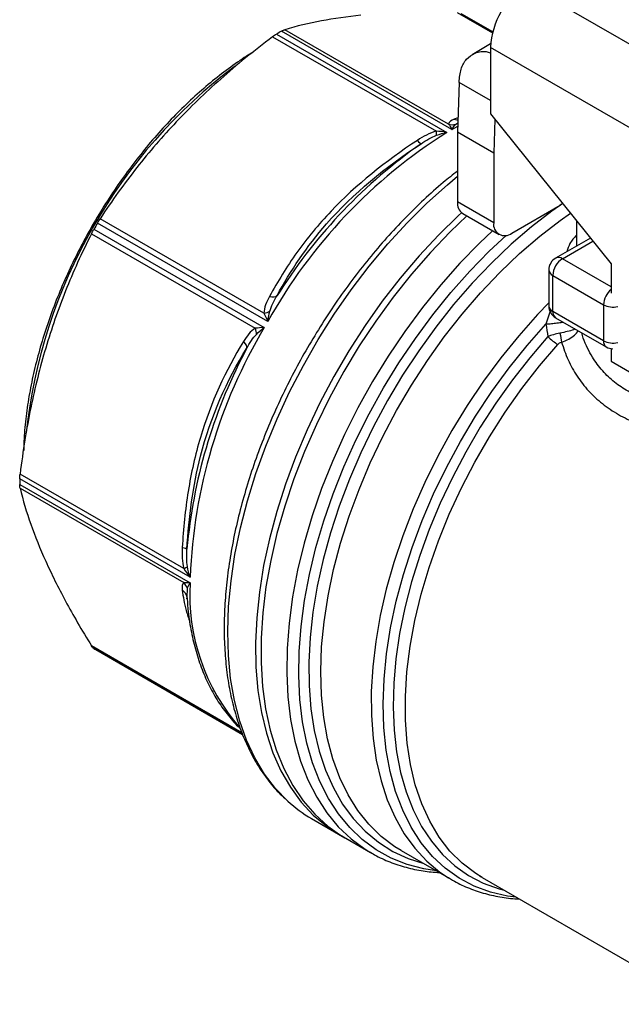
# Model space of a CAD drawing. Header units: inches. Extents: x 0.5 to 21.5, y 0.5 to 16.5.
# Tile 8 of 11: x 16.1 to 17.5, y 12.9 to 15.1. Entities that reach past the tile are written whole.
import ezdxf

# ---------------------------------------------------------------- set-up
doc = ezdxf.new("R2010")
doc.units = ezdxf.units.IN
doc.header["$LTSCALE"] = 2
doc.header["$MEASUREMENT"] = 0

msp = doc.modelspace()

# ---------------------------------------------------------------- linework, layer by layer
for p, q in [((17.2325, 15.225), (17.7249, 14.9408)), ((17.0723, 15.1605), (17.1534, 15.1136)), ((17.0802, 15.1586), (17.154, 15.116)), ((17.154, 15.1161), (17.0843, 15.1563)), ((17.06, 14.8908), (16.6669, 15.1177)), ((17.0523, 14.9029), (16.6743, 15.1211)), ((16.6461, 15.1048), (17.0241, 14.8866)), ((16.6553, 15.111), (17.0485, 14.8841)), ((17.1493, 15.0881), (17.1065, 15.0634)), ((17.6501, 14.7911), (17.149, 15.0803)), ((17.149, 15.0803), (17.149, 14.927)), ((17.0765, 14.9994), (17.0729, 14.8844)), ((17.149, 14.9575), (17.0765, 14.9994)), ((17.0739, 14.9175), (17.0653, 14.9146)), ((17.149, 14.927), (17.4274, 14.5807)), ((17.1589, 14.9148), (17.1564, 14.8362)), ((17.06, 14.8908), (17.0733, 14.8981)), ((17.0681, 14.9025), (17.0735, 14.906)), ((17.1564, 14.8362), (17.0729, 14.8844)), ((17.0729, 14.8844), (17.0729, 14.7237)), ((17.1564, 14.8362), (17.1564, 14.6755)), ((17.1564, 14.6755), (17.0729, 14.7237)), ((17.1981, 14.6514), (17.3095, 14.7157)), ((17.3156, 14.7197), (17.3095, 14.7157)), ((16.6261, 14.4665), (16.2482, 14.6847)), ((17.0851, 14.6967), (17.1686, 14.6485)), ((16.2338, 14.6605), (16.6269, 14.4336)), ((16.6351, 14.4478), (16.242, 14.6747)), ((17.3473, 14.6804), (17.3473, 14.6216)), ((16.2283, 14.6502), (16.6062, 14.432)), ((17.3796, 14.6402), (17.2993, 14.5939)), ((17.3151, 14.5923), (17.3854, 14.6329)), ((17.4274, 14.5274), (17.3151, 14.5923)), ((17.4274, 14.5807), (17.4274, 14.5132)), ((17.2836, 14.5666), (17.2836, 14.4834)), ((17.2928, 14.5537), (17.4097, 14.4862)), ((17.2928, 14.4706), (17.2928, 14.5537)), ((16.6633, 14.5176), (16.6565, 14.5072)), ((17.4097, 14.4862), (17.4097, 14.4031)), ((17.2864, 14.4711), (17.277, 14.4416)), ((17.4097, 14.4031), (17.2928, 14.4706)), ((17.2993, 14.4562), (17.4162, 14.3887)), ((16.5862, 14.3854), (16.581, 14.3752)), ((17.4274, 14.3848), (17.4274, 14.3557)), ((17.4274, 14.3557), (17.6498, 14.2273)), ((16.4414, 13.8773), (16.0634, 14.0955)), ((16.4557, 13.8575), (16.0626, 14.0844)), ((16.0626, 14.071), (16.4557, 13.8441)), ((16.0634, 14.0629), (16.4414, 13.8448)), ((16.4487, 13.8114), (16.4496, 13.8313)), ((16.4474, 13.8142), (16.4482, 13.8124)), ((16.4486, 13.8074), (16.4487, 13.8114)), ((16.4488, 13.8095), (16.4497, 13.7973)), ((16.5751, 13.4983), (16.2283, 13.6986)), ((16.5767, 13.4946), (16.2338, 13.6926)), ((16.2379, 13.6902), (16.5768, 13.4946)), ((16.7362, 13.3002), (16.8128, 13.256)), ((16.8002, 13.2633), (16.8722, 13.2217)), ((16.8686, 13.2239), (16.8722, 13.2217)), ((16.9428, 13.2264), (17.0589, 13.1594)), ((17.0524, 13.1633), (17.0589, 13.1594)), ((17.1277, 13.1652), (17.1241, 13.1676)), ((17.1295, 13.1641), (17.6364, 12.8715))]:
    msp.add_line(p, q)
at = {"flags": 128}
for points in [[(16.6814, 13.3404), (16.6531, 13.3695), (16.6276, 13.4028), (16.6052, 13.4401), (16.5861, 13.481), (16.5703, 13.5253), (16.5581, 13.5728), (16.5493, 13.6233), (16.5441, 13.6764), (16.5425, 13.7319), (16.5446, 13.7894), (16.5502, 13.8487), (16.5594, 13.9094), (16.5721, 13.9713), (16.5883, 14.0338), (16.6078, 14.0968), (16.6306, 14.1599), (16.6565, 14.2227), (16.6854, 14.2849), (16.7171, 14.3461), (16.7515, 14.406), (16.7884, 14.4644), (16.8275, 14.5207), (16.8687, 14.5749), (16.9117, 14.6265), (16.9563, 14.6753), (17.0023, 14.721), (17.0494, 14.7633), (17.0729, 14.7829)], [(17.3157, 14.7196), (17.2907, 14.7021), (17.2434, 14.6658), (17.1968, 14.6259), (17.1511, 14.5825), (17.1067, 14.5359), (17.0638, 14.4865), (17.0225, 14.4343), (16.9833, 14.3799), (16.9461, 14.3233), (16.9114, 14.2651), (16.8792, 14.2054), (16.8498, 14.1447), (16.8233, 14.0832), (16.7999, 14.0213), (16.7796, 13.9594), (16.7627, 13.8978), (16.7492, 13.8369), (16.7391, 13.7769), (16.7326, 13.7182), (16.7296, 13.6612), (16.7303, 13.6062), (16.7345, 13.5535), (16.7422, 13.5033), (16.7535, 13.456), (16.7683, 13.4117), (16.7864, 13.3709), (16.8078, 13.3337), (16.8323, 13.3002), (16.8598, 13.2708), (16.8902, 13.2455), (16.9233, 13.2244), (16.9589, 13.2078), (16.9952, 13.1962)], [(17.0822, 14.6987), (17.0751, 14.6922), (17.0289, 14.6471), (16.984, 14.5989), (16.9407, 14.5478), (16.8991, 14.4941), (16.8596, 14.4381), (16.8223, 14.3801), (16.7874, 14.3205), (16.7552, 14.2595), (16.7257, 14.1974), (16.6993, 14.1347), (16.6759, 14.0717), (16.6557, 14.0087), (16.6389, 13.946), (16.6255, 13.884), (16.6157, 13.823), (16.6094, 13.7634), (16.6067, 13.7055), (16.6076, 13.6496), (16.6121, 13.5961), (16.6202, 13.5451), (16.6318, 13.497), (16.6469, 13.452), (16.6654, 13.4105), (16.6872, 13.3726), (16.7121, 13.3384), (16.7401, 13.3083), (16.771, 13.2824), (16.8002, 13.2633)], [(17.0944, 14.6913), (17.0557, 14.6543), (17.0104, 14.607), (16.9666, 14.5568), (16.9244, 14.5039), (16.8843, 14.4486), (16.8462, 14.3912), (16.8106, 14.3321), (16.7775, 14.2714), (16.7472, 14.2097), (16.7197, 14.1472), (16.6954, 14.0842), (16.6742, 14.0211), (16.6563, 13.9583), (16.6419, 13.896), (16.6309, 13.8347), (16.6235, 13.7747), (16.6197, 13.7162), (16.6194, 13.6596), (16.6228, 13.6053), (16.6298, 13.5535), (16.6403, 13.5045), (16.6543, 13.4585), (16.6718, 13.4159), (16.6925, 13.3768), (16.7165, 13.3415), (16.7436, 13.3101), (16.7735, 13.2828), (16.8063, 13.2599), (16.8128, 13.256)], [(16.9428, 13.2264), (16.9283, 13.2353), (16.8969, 13.259), (16.8683, 13.2869), (16.8427, 13.319), (16.8203, 13.3549), (16.8011, 13.3945), (16.7853, 13.4377), (16.7729, 13.484), (16.7641, 13.5333), (16.7589, 13.5853), (16.7573, 13.6397), (16.7593, 13.6962), (16.765, 13.7544), (16.7742, 13.8141), (16.7869, 13.8748), (16.8032, 13.9362), (16.8227, 13.9981), (16.8456, 14.0599), (16.8715, 14.1214), (16.9004, 14.1823), (16.9322, 14.2421), (16.9665, 14.3005), (17.0033, 14.3572), (17.0423, 14.4119), (17.0833, 14.4642), (17.1261, 14.5139), (17.1704, 14.5607), (17.2159, 14.6042), (17.2625, 14.6444), (17.3097, 14.6808), (17.3335, 14.6975)], [(17.1539, 14.657), (17.1238, 14.6285), (17.0783, 14.5818), (17.0341, 14.5321), (16.9917, 14.4797), (16.9511, 14.4248), (16.9126, 14.3678), (16.8765, 14.3089), (16.843, 14.2486), (16.8121, 14.187), (16.7841, 14.1246), (16.7592, 14.0617), (16.7374, 13.9986), (16.7189, 13.9357), (16.7038, 13.8733), (16.6922, 13.8118), (16.6841, 13.7515), (16.6796, 13.6927), (16.6787, 13.6358), (16.6814, 13.581), (16.6877, 13.5287), (16.6975, 13.4791), (16.7109, 13.4326), (16.7277, 13.3893), (16.7479, 13.3495), (16.7712, 13.3135), (16.7977, 13.2813), (16.8272, 13.2533), (16.8594, 13.2295), (16.8686, 13.2239)], [(17.0241, 13.1795), (16.9953, 13.1839), (16.9563, 13.1942), (16.9195, 13.2089), (16.885, 13.228), (16.8532, 13.2515), (16.8241, 13.2792), (16.7979, 13.3109), (16.7748, 13.3466), (16.7549, 13.3858), (16.7383, 13.4286), (16.7251, 13.4746), (16.7154, 13.5235), (16.7092, 13.5752), (16.7065, 13.6293), (16.7074, 13.6855), (16.7118, 13.7436), (16.7198, 13.8032), (16.7313, 13.8639), (16.7462, 13.9255), (16.7645, 13.9876), (16.786, 14.05), (16.8106, 14.1121), (16.8383, 14.1737), (16.8688, 14.2345), (16.9019, 14.2942), (16.9376, 14.3523), (16.9756, 14.4086), (17.0156, 14.4628), (17.0576, 14.5146), (17.1012, 14.5637), (17.1462, 14.6098), (17.1851, 14.6463)], [(17.2836, 14.4907), (17.2573, 14.4633), (17.2141, 14.4147), (17.1725, 14.3633), (17.1328, 14.3095), (17.0953, 14.2535), (17.0601, 14.1957), (17.0275, 14.1365), (16.9976, 14.0761), (16.9706, 14.0148), (16.9467, 13.9531), (16.9259, 13.8914), (16.9085, 13.8298), (16.8945, 13.7689), (16.884, 13.7089), (16.8771, 13.6502), (16.8737, 13.5931), (16.874, 13.538), (16.8779, 13.4852), (16.8854, 13.4349), (16.8964, 13.3875), (16.9109, 13.3432), (16.9288, 13.3023), (16.95, 13.265), (16.9744, 13.2315), (17.0019, 13.202), (17.0322, 13.1768), (17.0524, 13.1633)], [(17.2084, 13.1186), (17.1883, 13.1213), (17.1488, 13.1304), (17.1115, 13.1441), (17.0767, 13.1626), (17.0446, 13.1855), (17.0153, 13.2129), (16.9891, 13.2445), (16.9661, 13.2801), (16.9464, 13.3195), (16.9301, 13.3625), (16.9174, 13.4089), (16.9084, 13.4584), (16.903, 13.5106), (16.9013, 13.5652), (16.9033, 13.622), (16.909, 13.6806), (16.9184, 13.7406), (16.9314, 13.8017), (16.948, 13.8636), (16.9679, 13.9258), (16.9913, 13.9879), (17.0178, 14.0498), (17.0473, 14.1108), (17.0796, 14.1707), (17.1147, 14.2292), (17.1521, 14.2859), (17.1918, 14.3404), (17.2335, 14.3924), (17.277, 14.4416)], [(17.2813, 14.4125), (17.2394, 14.3638), (17.1994, 14.3126), (17.1613, 14.259), (17.1254, 14.2034), (17.0919, 14.1461), (17.061, 14.0875), (17.0329, 14.028), (17.0078, 13.9677), (16.9857, 13.9072), (16.9669, 13.8467), (16.9514, 13.7867), (16.9393, 13.7273), (16.9308, 13.6692), (16.9258, 13.6124), (16.9243, 13.5574), (16.9265, 13.5046), (16.9322, 13.4541), (16.9415, 13.4064), (16.9542, 13.3616), (16.9704, 13.3201), (16.9898, 13.282), (17.0125, 13.2477), (17.0382, 13.2173), (17.0669, 13.191), (17.0983, 13.1689), (17.1323, 13.1512), (17.1686, 13.1379), (17.1804, 13.1347)], [(17.1295, 13.1641), (17.1148, 13.1732), (17.0837, 13.197), (17.0555, 13.2251), (17.0304, 13.2575), (17.0087, 13.2938), (16.9903, 13.334), (16.9754, 13.3777), (16.9641, 13.4247), (16.9565, 13.4746), (16.9527, 13.5272), (16.9526, 13.5822), (16.9562, 13.6392), (16.9636, 13.6978), (16.9746, 13.7577), (16.9893, 13.8185), (17.0074, 13.8799), (17.029, 13.9414), (17.0539, 14.0027), (17.0818, 14.0635), (17.1128, 14.1232), (17.1465, 14.1816), (17.1827, 14.2382), (17.2212, 14.2928), (17.2619, 14.3451), (17.3044, 14.3945)]]:
    msp.add_lwpolyline(points, dxfattribs=at)
for centre, radius, start, end in [((17.3304, 15.0721), 0.1815, 122.6055, 177.3945), ((17.06, 14.4233), 0.7979, 119.5175, 120.4771), ((17.2955, 14.0575), 1.2253, 126.915, 173.7774), ((17.6982, 13.8547), 1.2173, 122.2577, 150.8414), ((17.6891, 13.8623), 1.2172, 125.1231, 147.4276), ((17.1009, 14.7201), 0.0283, 172.7442, 235.9436), ((17.5075, 13.9346), 1.466, 149.6802, 150.3198), ((17.1818, 14.6714), 0.0258, 170.786, 309.2033), ((17.3151, 14.5666), 0.0315, 119.9973, 180), ((17.3411, 14.5515), 0.0484, 122.6055, 177.3945), ((17.3058, 14.5794), 0.0158, 54.3824, 114.3071), ((17.2993, 14.5682), 0.0158, 185.6948, 245.6253), ((17.459, 14.4837), 0.0494, 129.7866, 177.0491), ((17.3151, 14.4834), 0.0315, 180, 240.0027), ((17.2993, 14.485), 0.0158, 185.6948, 245.6253), ((17.432, 14.5295), 0.0487, 242.699, 282.4661), ((17.3087, 14.4691), 0.016, 174.669, 234.0188), ((17.6812, 13.8068), 1.2265, 149.2666, 177.6332), ((18.3898, 14.5911), 1.1228, 187.6468, 189.1507), ((17.4256, 14.4016), 0.016, 174.669, 234.0188), ((17.432, 14.4463), 0.0487, 242.699, 282.4661), ((17.432, 14.416), 0.0315, 240.0027, 268.2833), ((17.6614, 13.8135), 1.2177, 152.5282, 174.874), ((16.8607, 14.0777), 0.7981, 179.5203, 180.4797), ((16.9207, 13.8171), 0.4658, 176.6773, 221.2997), ((16.379, 13.9346), 0.2822, 239.0352, 240.0027), ((16.8951, 13.5748), 0.3173, 227.6417, 239.9414)]:
    msp.add_arc(centre, radius, start, end)
for points, knots in [([(16.8501, 15.1542), (16.8181, 15.151), (16.7879, 15.1468), (16.7298, 15.1359), (16.7019, 15.1292), (16.6743, 15.1211)], [0, 0, 0, 0, 0.5, 0.5, 1, 1, 1, 1]), ([(16.6461, 15.1048), (16.6026, 15.0719), (16.5631, 15.0396), (16.4898, 14.9747), (16.456, 14.9419), (16.3919, 14.8744), (16.3618, 14.8395), (16.3037, 14.7658), (16.2757, 14.7269), (16.2482, 14.6847)], [0, 0, 0, 0, 0.25, 0.25, 0.5, 0.5, 0.75, 0.75, 1, 1, 1, 1]), ([(16.6015, 15.0691), (16.5964, 15.066), (16.5772, 15.0547), (16.5441, 15.0313), (16.5026, 14.999), (16.4618, 14.9634), (16.4219, 14.9247), (16.3833, 14.8833), (16.3461, 14.8393), (16.3104, 14.793), (16.2766, 14.7447), (16.2449, 14.6947), (16.2153, 14.6432), (16.1881, 14.5906), (16.1634, 14.5371), (16.1414, 14.4831), (16.1222, 14.4289), (16.1059, 14.3747), (16.0926, 14.3209), (16.0824, 14.2678), (16.0756, 14.2159), (16.0721, 14.1763), (16.072, 14.1548), (16.0719, 14.1496)], [0, 0, 0, 0, 0.0184997, 0.0693477, 0.1201856, 0.1710108, 0.2218226, 0.2726217, 0.3234097, 0.3741887, 0.424961, 0.4757292, 0.5264957, 0.5772633, 0.6280336, 0.6788094, 0.7295933, 0.7803879, 0.8311957, 0.882019, 0.9328596, 0.9837182, 1, 1, 1, 1]), ([(17.0765, 14.9994), (17.0775, 15.0101), (17.0795, 15.0313), (17.0928, 15.0546), (17.1138, 15.0686), (17.1338, 15.0732), (17.1471, 15.0681), (17.149, 15.0673)], [0, 0, 0, 0, 0.228598, 0.456672, 0.684734, 0.953558, 1, 1, 1, 1]), ([(17.0653, 14.9146), (17.0672, 14.9139), (17.07, 14.9128), (17.0729, 14.9127), (17.0737, 14.9126)], [0, 0, 0, 0, 0.690081, 1, 1, 1, 1]), ([(17.0485, 14.8841), (17.0483, 14.8841), (17.0482, 14.8841), (17.04, 14.8856), (17.0318, 14.8864), (17.0241, 14.8866)], [-0.08395482, -0.08395482, -0.08395482, -0.08395482, -0.08246334, -0.08246334, 0, 0, 0, 0]), ([(17.0523, 14.9029), (17.0548, 14.8997), (17.0573, 14.8956), (17.0599, 14.8909), (17.06, 14.8909), (17.06, 14.8908)], [-0.0014874, -0.0014874, -0.0014874, -0.0014874, 0.08097998, 0.08097998, 0.08246738, 0.08246738, 0.08246738, 0.08246738]), ([(17.06, 14.8908), (17.0601, 14.8909), (17.0601, 14.8909), (17.0628, 14.8955), (17.0655, 14.8995), (17.0681, 14.9025)], [-0.0014874, -0.0014874, -0.0014874, -0.0014874, 0, 0, 0.08246738, 0.08246738, 0.08246738, 0.08246738]), ([(16.9802, 14.8655), (16.9071, 14.8178), (16.8389, 14.7629), (16.752, 14.6716), (16.7257, 14.6396), (16.6786, 14.5737), (16.6576, 14.5397), (16.6391, 14.5055)], [0, 0, 0, 0, 0.5, 0.5, 0.75, 0.75, 1, 1, 1, 1]), ([(17.0243, 14.8773), (17.032, 14.8801), (17.0401, 14.8824), (17.0482, 14.884), (17.0483, 14.8841), (17.0485, 14.8841)], [-0.08395482, -0.08395482, -0.08395482, -0.08395482, -0.00149148, -0.00149148, 0, 0, 0, 0]), ([(16.6565, 14.5072), (16.6872, 14.5644), (16.7753, 14.6955), (16.9068, 14.8046), (16.9888, 14.8579)], [0, 0, 0, 0, 0.575193, 1.342116, 1.342116, 1.342116, 1.342116]), ([(17.0729, 14.7948), (17.0619, 14.7862), (17.0357, 14.7655), (16.9952, 14.7291), (16.9515, 14.6865), (16.9091, 14.6409), (16.8682, 14.5929), (16.8288, 14.5425), (16.7912, 14.4901), (16.7557, 14.4358), (16.7222, 14.38), (16.6911, 14.3229), (16.6624, 14.2647), (16.6364, 14.2058), (16.613, 14.1465), (16.5925, 14.087), (16.575, 14.0275), (16.5604, 13.9685), (16.549, 13.9101), (16.5407, 13.8526), (16.5357, 13.7963), (16.5339, 13.7415), (16.5354, 13.6884), (16.5402, 13.6373), (16.5483, 13.5884), (16.5597, 13.542), (16.5743, 13.4984), (16.5921, 13.4578), (16.6129, 13.4203), (16.6368, 13.3865), (16.6587, 13.3606), (16.6736, 13.3475), (16.6785, 13.3432)], [0, 0, 0, 0, 0.024784, 0.059059, 0.093317, 0.12756, 0.16179, 0.196009, 0.23022, 0.264424, 0.298626, 0.332827, 0.36703, 0.401239, 0.435455, 0.469681, 0.503921, 0.538177, 0.572452, 0.606747, 0.641064, 0.675401, 0.709757, 0.744125, 0.77849, 0.812833, 0.847126, 0.881335, 0.915422, 0.949351, 0.983097, 1, 1, 1, 1]), ([(16.2283, 14.6502), (16.2055, 14.6053), (16.1858, 14.5616), (16.151, 14.4744), (16.1359, 14.4309), (16.1094, 14.3416), (16.098, 14.296), (16.0783, 14.2), (16.0701, 14.1497), (16.0634, 14.0955)], [0, 0, 0, 0, 0.25, 0.25, 0.5, 0.5, 0.75, 0.75, 1, 1, 1, 1]), ([(17.3473, 14.6471), (17.3418, 14.6408), (17.3317, 14.6292), (17.327, 14.6151), (17.3249, 14.6086)], [0, 0, 0, 0, 0.546746, 1, 1, 1, 1]), ([(16.6261, 14.4665), (16.6286, 14.4608), (16.6316, 14.4545), (16.635, 14.448), (16.6351, 14.4479), (16.6351, 14.4478)], [-0.00149148, -0.00149148, -0.00149148, -0.00149148, 0.08097186, 0.08097186, 0.08246334, 0.08246334, 0.08246334, 0.08246334]), ([(16.6351, 14.4478), (16.6351, 14.4479), (16.6352, 14.4481), (16.6363, 14.4562), (16.6379, 14.4641), (16.6398, 14.4713)], [-0.00149148, -0.00149148, -0.00149148, -0.00149148, 0, 0, 0.08246334, 0.08246334, 0.08246334, 0.08246334]), ([(16.6269, 14.4336), (16.6268, 14.4336), (16.6267, 14.4336), (16.6193, 14.4333), (16.6124, 14.4327), (16.6062, 14.432)], [-0.08395478, -0.08395478, -0.08395478, -0.08395478, -0.08246738, -0.08246738, 0, 0, 0, 0]), ([(16.6089, 14.4178), (16.6142, 14.4231), (16.6202, 14.4283), (16.6267, 14.4334), (16.6268, 14.4335), (16.6269, 14.4336)], [-0.08395478, -0.08395478, -0.08395478, -0.08395478, -0.0014874, -0.0014874, 0, 0, 0, 0]), ([(17.277, 14.4416), (17.2811, 14.442), (17.2895, 14.4427), (17.3023, 14.4442), (17.3116, 14.4454), (17.316, 14.4461), (17.3166, 14.4462)], [0, 0, 0, 0, 0.316784, 0.633536, 0.950485, 1, 1, 1, 1]), ([(17.3443, 14.4302), (17.343, 14.4296), (17.3386, 14.4276), (17.3265, 14.4242), (17.315, 14.4219), (17.3092, 14.4207)], [0, 0, 0, 0, 0.171582, 0.582845, 1, 1, 1, 1]), ([(17.313, 14.4), (17.3187, 14.4021), (17.33, 14.4063), (17.3427, 14.4156), (17.3499, 14.4225), (17.3512, 14.4261), (17.3512, 14.4262)], [0, 0, 0, 0, 0.335722, 0.666765, 0.993652, 1, 1, 1, 1]), ([(17.6025, 14.2546), (17.5975, 14.2546), (17.5821, 14.2546), (17.5573, 14.2571), (17.5287, 14.2624), (17.4979, 14.2715), (17.466, 14.2856), (17.4343, 14.3067), (17.4066, 14.3332), (17.3866, 14.3603), (17.3725, 14.3863), (17.3642, 14.4051), (17.3606, 14.4174), (17.3595, 14.4214)], [0, 0, 0, 0, 0.042472, 0.131663, 0.218511, 0.30319, 0.426497, 0.54604, 0.668621, 0.798097, 0.874478, 0.958922, 1, 1, 1, 1]), ([(16.579, 14.4013), (16.5381, 14.335), (16.5037, 14.2605), (16.4676, 14.1399), (16.4582, 14.0981), (16.4445, 14.0129), (16.4401, 13.9694), (16.4377, 13.9258)], [0, 0, 0, 0, 0.5, 0.5, 0.75, 0.75, 1, 1, 1, 1]), ([(17.313, 14.4), (17.3175, 14.3862), (17.3265, 14.3588), (17.3477, 14.3209), (17.3743, 14.2869), (17.4064, 14.2571), (17.4435, 14.232), (17.4852, 14.2124), (17.5311, 14.1988), (17.5799, 14.191), (17.6304, 14.1886), (17.6739, 14.19), (17.701, 14.1938), (17.7107, 14.1951)], [0, 0, 0, 0, 0.0972093, 0.1919454, 0.2856306, 0.3797354, 0.4750272, 0.5694239, 0.6645994, 0.7621875, 0.8555868, 0.94817, 1, 1, 1, 1]), ([(16.4486, 13.9223), (16.4525, 13.9955), (16.4755, 14.1648), (16.5405, 14.3117), (16.5862, 14.3854)], [0, 0, 0, 0, 0.575186, 1.3421, 1.3421, 1.3421, 1.3421]), ([(16.0634, 14.0629), (16.0701, 14.035), (16.0783, 14.0075), (16.098, 13.9517), (16.1094, 13.9235), (16.1359, 13.8648), (16.151, 13.8345), (16.1858, 13.7699), (16.2055, 13.7357), (16.2283, 13.6986)], [0, 0, 0, 0, 0.25, 0.25, 0.5, 0.5, 0.75, 0.75, 1, 1, 1, 1]), ([(16.4414, 13.8773), (16.4454, 13.8707), (16.4502, 13.8641), (16.4555, 13.8577), (16.4556, 13.8576), (16.4557, 13.8575)], [-0.0014874, -0.0014874, -0.0014874, -0.0014874, 0.08097998, 0.08097998, 0.08246738, 0.08246738, 0.08246738, 0.08246738]), ([(16.4557, 13.8575), (16.4557, 13.8576), (16.4556, 13.8577), (16.453, 13.8656), (16.451, 13.8737), (16.4496, 13.8817)], [-0.0014874, -0.0014874, -0.0014874, -0.0014874, 0, 0, 0.08246738, 0.08246738, 0.08246738, 0.08246738]), ([(16.4557, 13.8441), (16.4556, 13.8441), (16.4555, 13.8441), (16.4502, 13.844), (16.4454, 13.8442), (16.4414, 13.8448)], [-0.08395482, -0.08395482, -0.08395482, -0.08395482, -0.08246334, -0.08246334, 0, 0, 0, 0]), ([(16.4496, 13.8313), (16.451, 13.835), (16.453, 13.8393), (16.4556, 13.8439), (16.4557, 13.844), (16.4557, 13.8441)], [-0.08395482, -0.08395482, -0.08395482, -0.08395482, -0.00149148, -0.00149148, 0, 0, 0, 0]), ([(16.4377, 13.8276), (16.4393, 13.8263), (16.4424, 13.8237), (16.4456, 13.819), (16.4468, 13.8156), (16.4473, 13.8141)], [0, 0, 0, 0, 0.354363, 0.708897, 1, 1, 1, 1]), ([(16.4377, 13.8276), (16.4399, 13.8124), (16.4431, 13.7894), (16.4522, 13.7624), (16.4552, 13.7533)], [0, 0, 0, 0, 0.664619, 1, 1, 1, 1]), ([(16.4473, 13.8141), (16.4475, 13.8138), (16.4483, 13.8117), (16.4485, 13.8094), (16.4486, 13.8074)], [0, 0, 0, 0, 0.151823, 1, 1, 1, 1]), ([(16.4497, 13.7973), (16.45, 13.7928), (16.4514, 13.7718), (16.4573, 13.7363), (16.4674, 13.6913), (16.481, 13.6491), (16.4978, 13.6098), (16.5176, 13.5737), (16.5407, 13.5414), (16.5588, 13.5196), (16.57, 13.5098), (16.5717, 13.5083)], [0, 0, 0, 0, 0.036829, 0.172233, 0.307547, 0.44263, 0.577303, 0.711358, 0.844604, 0.976917, 1, 1, 1, 1]), ([(16.8685, 13.2245), (16.8728, 13.2218), (16.8881, 13.2121), (16.9167, 13.1996), (16.9542, 13.187), (16.9924, 13.1786), (17.0186, 13.1764), (17.0312, 13.1754)], [0, 0, 0, 0, 0.0895303, 0.321413, 0.5533252, 0.7859153, 1, 1, 1, 1]), ([(17.052, 13.164), (17.0551, 13.162), (17.0689, 13.1528), (17.0957, 13.1406), (17.1321, 13.1274), (17.1705, 13.119), (17.1983, 13.1149), (17.2135, 13.1147), (17.215, 13.1147)], [0, 0, 0, 0, 0.066277, 0.29296, 0.519573, 0.746761, 0.975153, 1, 1, 1, 1])]:
    msp.add_open_spline(points, degree=3, knots=knots)
for points in [[(16.6669, 15.1177), (16.6698, 15.1193), (16.6723, 15.1205), (16.6743, 15.1211)], [(16.6461, 15.1048), (16.6493, 15.1072), (16.6525, 15.1093), (16.6553, 15.111)], [(17.0653, 14.9146), (17.0584, 14.9117), (17.0525, 14.9081), (17.0523, 14.9029)], [(17.0241, 14.8866), (17.0084, 14.8827), (16.9938, 14.8743), (16.9802, 14.8655)], [(17.0243, 14.8773), (17.0246, 14.8793), (17.0245, 14.8825), (17.0241, 14.8866)], [(17.0523, 14.9029), (17.0574, 14.9015), (17.0629, 14.9014), (17.0681, 14.9025)], [(16.9802, 14.8655), (16.9845, 14.8603), (16.9877, 14.8575), (16.9888, 14.8579)], [(16.9888, 14.8579), (17.0005, 14.8657), (17.0128, 14.873), (17.0243, 14.8773)], [(16.242, 14.6747), (16.2441, 14.6782), (16.2462, 14.6816), (16.2482, 14.6847)], [(16.2283, 14.6502), (16.2299, 14.6535), (16.2318, 14.657), (16.2338, 14.6605)], [(16.6391, 14.5055), (16.6323, 14.4928), (16.6263, 14.4794), (16.6261, 14.4665)], [(16.6391, 14.5055), (16.6467, 14.5038), (16.6532, 14.5044), (16.6565, 14.5072)], [(16.6398, 14.4713), (16.6426, 14.4823), (16.6493, 14.4949), (16.6565, 14.5072)], [(16.6261, 14.4665), (16.6312, 14.4674), (16.636, 14.469), (16.6398, 14.4713)], [(16.6062, 14.432), (16.5952, 14.4254), (16.5866, 14.4136), (16.579, 14.4013)], [(16.6089, 14.4178), (16.609, 14.4222), (16.608, 14.4272), (16.6062, 14.432)], [(16.5862, 14.3854), (16.5932, 14.3978), (16.6008, 14.4099), (16.6089, 14.4178)], [(17.3092, 14.4207), (17.2988, 14.4188), (17.2889, 14.4156), (17.2813, 14.4125)], [(17.2813, 14.4125), (17.2886, 14.4054), (17.2971, 14.3988), (17.3044, 14.3945)], [(17.3092, 14.4207), (17.311, 14.4133), (17.3123, 14.406), (17.313, 14.4)], [(16.579, 14.4013), (16.5842, 14.3956), (16.5869, 14.3896), (16.5862, 14.3854)], [(17.3044, 14.3945), (17.3066, 14.397), (17.3096, 14.3992), (17.313, 14.4)], [(16.0626, 14.0844), (16.0627, 14.0878), (16.0629, 14.0915), (16.0634, 14.0955)], [(16.0634, 14.0629), (16.0629, 14.065), (16.0627, 14.0677), (16.0626, 14.071)], [(16.4377, 13.9258), (16.4368, 13.9097), (16.4369, 13.8928), (16.4414, 13.8773)], [(16.4377, 13.9258), (16.4443, 13.9247), (16.4483, 13.9234), (16.4486, 13.9223)], [(16.4496, 13.8817), (16.4475, 13.8939), (16.4477, 13.9082), (16.4486, 13.9223)], [(16.4414, 13.8773), (16.4451, 13.8789), (16.448, 13.8805), (16.4496, 13.8817)], [(16.4414, 13.8448), (16.4369, 13.842), (16.4368, 13.835), (16.4377, 13.8276)], [(16.4496, 13.8313), (16.448, 13.8363), (16.4451, 13.841), (16.4414, 13.8448)], [(16.2338, 13.6926), (16.2318, 13.6938), (16.2299, 13.6958), (16.2283, 13.6986)]]:
    msp.add_open_spline(points, degree=3)

doc.saveas('drawing.dxf')
